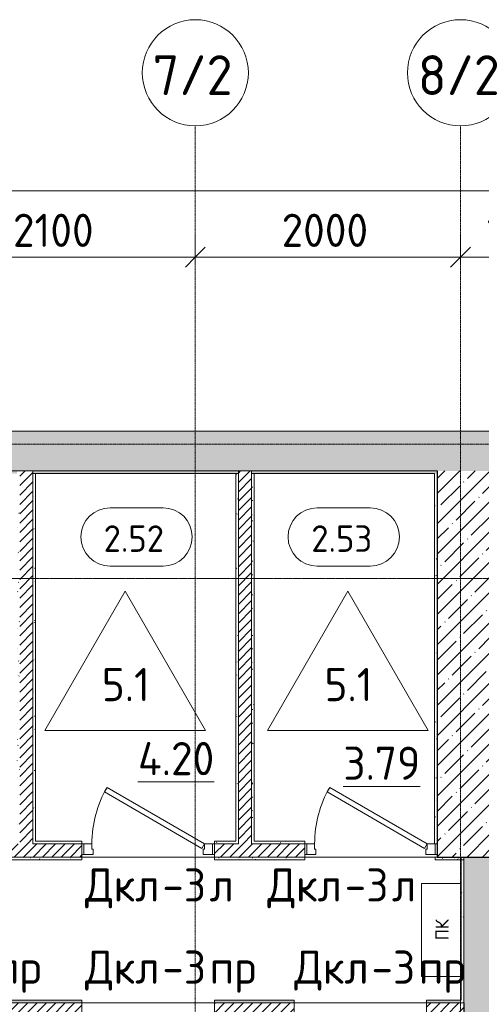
# Model space of a CAD drawing. Header units: millimetres. Extents: x 25887 to 100685, y -10965 to 131188.
# Tile 43 of 49: x 55700 to 59183, y 122290 to 129710. Entities that reach past the tile are written whole.
import ezdxf

# ---------------------------------------------------------------- set-up
doc = ezdxf.new("R2010")
doc.units = ezdxf.units.MM
doc.linetypes.add('3_ Штрих_ 1 х 1 мм', pattern=[2, 1, -1])
doc.linetypes.add('4_ Штрихпунктир_ 10 х 2 мм', pattern=[14, 10, -2, 0, -2])
for name, color, linetype, lineweight in [('A-ANNO-DIMS', 7, 'Continuous', 5), ('A-ANNO-DIMS-100', 7, 'Continuous', 5), ('A-ANNO-NOTE', 7, 'Continuous', 5), ('A-AREA-IDEN', 7, 'Continuous', 5), ('A-DETL-GENF', 7, 'Continuous', 13), ('A-DOOR', 7, 'Continuous', 13), ('A-DOOR-FRAM', 7, 'Continuous', 13), ('A-DOOR-IDEN', 7, 'Continuous', 5), ('A-FLOR', 7, 'Continuous', 13), ('A-FLOR-IDEN', 7, 'Continuous', 5), ('A-WALL', 7, 'Continuous', 13), ('A-WALL-PATT', 7, 'Continuous', 13), ('I-WALL', 7, 'Continuous', 13), ('M-EQPM', 7, 'Continuous', 13), ('S-COLS', 7, 'Continuous', 25), ('S-GRID', 7, 'Continuous', 5), ('S-GRID-IDEN', 7, 'Continuous', 5)]:
    doc.layers.add(name, color=color, linetype=linetype, lineweight=lineweight)
doc.styles.add('GOST Common', font='GOST_Common.ttf', dxfattribs={"height": 100})
doc.styles.add('GOST Common_1', font='GOST_Common.ttf', dxfattribs={"height": 300})
doc.styles.add('GOST Common_2', font='GOST_Common.ttf', dxfattribs={"height": 200})
doc.styles.add('GOST Common_3', font='GOST_Common.ttf', dxfattribs={"height": 250})
doc.dimstyles.new('2_5_мм', dxfattribs={"dimscale": 304.8, "dimtxt": 251.428749, "dimasz": 0.492126, "dimexe": 0.492126, "dimexo": 0.492126, "dimgap": 0, "dimtad": 1, "dimdec": 5, "dimrnd": 1e-05, "dimdsep": 46, "dimtxsty": 'GOST Common_3', "dimblk1": 'OBLIQUE', "dimblk2": 'OBLIQUE', "dimsah": 1, "dimcen": 0.09, "dimdle": 0.492126, "dimadec": 5, "dimazin": 2, "dimtfac": 1, "dimtdec": 4, "dimtix": 1, "dimtmove": 0, "dimatfit": 3, "dimfxl": 1, "dimtvp": 1, "dimtolj": 1, "dimtzin": 0, "dimarcsym": 2})
doc.dimstyles.new('2_5_мм_1', dxfattribs={"dimscale": 304.8, "dimtxt": 251.428749, "dimasz": 0.492126, "dimexe": 0.492126, "dimexo": 0.492126, "dimgap": 0, "dimtad": 1, "dimdec": 5, "dimrnd": 1e-05, "dimdsep": 46, "dimtxsty": 'GOST Common_3', "dimblk1": 'OBLIQUE', "dimblk2": 'OBLIQUE', "dimsah": 1, "dimcen": 0.09, "dimdle": 0.492126, "dimadec": 5, "dimazin": 2, "dimtfac": 1, "dimtdec": 4, "dimtix": 1, "dimtmove": 1, "dimatfit": 3, "dimfxl": 1, "dimtvp": 1, "dimtolj": 1, "dimtzin": 0, "dimarcsym": 2})
pattern_1 = [(0, (0, 0), (203.2, 50.8), [3.353, -149.047, 3.353, -149.047, -812.8]), (0, (0, 0), (203.2, 50.8), [-304.8, 3.353, -301.447, 3.353, -149.047, -355.6]), (0, (0, 0), (203.2, 50.8), [-762, 3.353, -98.247, 3.353, -250.647]), (120, (76.2, 25.4), (-145.59409, 150.576362), [3.353, -149.047, 3.353, -149.047, -812.8]), (120, (76.2, 25.4), (-145.59409, 150.576362), [-304.8, 3.353, -301.447, 3.353, -149.047, -355.6]), (120, (76.2, 25.4), (-145.59409, 150.576362), [-762, 3.353, -98.247, 3.353, -250.647]), (240, (101.6, 127), (-57.60591, -201.376362), [3.353, -149.047, 3.353, -149.047, -812.8]), (240, (101.6, 127), (-57.60591, -201.376362), [-304.8, 3.353, -301.447, 3.353, -149.047, -355.6]), (240, (101.6, 127), (-57.60591, -201.376362), [-762, 3.353, -98.247, 3.353, -250.647])]
pattern_2 = [(45, (0, 0), (-35.355339, 35.355339), [])]
pattern_3 = [(45, (0, 0), (-114.04925, 114.04925), []), (45, (114.05, 0), (-114.04925, 114.04925), [201.612, -40.322, 3.353, -36.97])]

# ---------------------------------------------------------------- blocks, each defined once
blk = doc.blocks.new('Наметкина 10_РД_АР_П_Отделка_R21_rvt-1--02_Подвал_МП_часть Б')
at = {"layer": 'A-WALL-PATT', "lineweight": 5}
h = blk.add_hatch(dxfattribs=at)
h.set_pattern_fill('FP_25', color=256, style=0, pattern_type=2)
h.set_pattern_definition(pattern_1)
h.paths.add_polyline_path([(58850, 126290), (58850, 126310), (57450, 126310), (57450, 126290), (58830, 126290)])
h.paths.add_polyline_path([(52770, 126290), (54030, 126290), (54030, 126310), (52750, 126310), (52750, 126290)])
h.paths.add_polyline_path([(57350, 126290), (57350, 126310), (55800, 126310), (55800, 126290), (56019.5, 126290)])
h.paths.add_polyline_path([(54170, 126290), (55680, 126290), (55680, 126310), (54170, 126310)])
h = blk.add_hatch(dxfattribs=at)
h.set_pattern_fill('FP_25', color=256, style=0, pattern_type=2)
h.set_pattern_definition(pattern_1)
h.paths.add_polyline_path([(55700, 123500), (55700, 126290), (55680, 126290), (55680, 123500)])
h = blk.add_hatch(dxfattribs=at)
h.set_pattern_fill('FP_25', color=256, style=0, pattern_type=2)
h.set_pattern_definition(pattern_1)
h.paths.add_polyline_path([(55820, 123500), (55820, 126290), (55800, 126290), (55800, 123500)])
h = blk.add_hatch(dxfattribs=at)
h.set_pattern_fill('FP_25', color=256, style=0, pattern_type=2)
h.set_pattern_definition(pattern_1)
h.paths.add_polyline_path([(57350, 123500), (57350, 126290), (57330, 126290), (57330, 123500)])
h = blk.add_hatch(dxfattribs=at)
h.set_pattern_fill('FP_25', color=256, style=0, pattern_type=2)
h.set_pattern_definition(pattern_1)
h.paths.add_polyline_path([(57470, 123500), (57470, 126290), (57450, 126290), (57450, 123500)])
h = blk.add_hatch(dxfattribs=at)
h.set_pattern_fill('FP_25', color=256, style=0, pattern_type=2)
h.set_pattern_definition(pattern_1)
h.paths.add_polyline_path([(58850, 123500), (58850, 126290), (58830, 126290), (58830, 123500), (58835, 123500)])
h = blk.add_hatch(dxfattribs=at)
h.set_pattern_fill('FP_25', color=256, style=0, pattern_type=2)
h.set_pattern_definition(pattern_1)
h.paths.add_polyline_path([(57170, 123500), (57330, 123500), (57330, 123520), (57170, 123520)])
h.paths.add_polyline_path([(56019.5, 123500), (56170, 123500), (56170, 123520), (55820, 123520), (55820, 123500)])
h = blk.add_hatch(dxfattribs=at)
h.set_pattern_fill('FP_25', color=256, style=0, pattern_type=2)
h.set_pattern_definition(pattern_1)
h.paths.add_polyline_path([(57850, 123500), (57850, 123520), (57470, 123520), (57470, 123500)])
h = blk.add_hatch(dxfattribs=at)
h.set_pattern_fill('FP_25', color=256, style=0, pattern_type=2)
h.set_pattern_definition(pattern_1)
h.paths.add_polyline_path([(56019.5, 123380), (56170, 123380), (56170, 123400), (55600, 123400), (55600, 123380)])
h.paths.add_polyline_path([(57850, 123380), (57850, 123400), (57170, 123400), (57170, 123380)])
h.paths.add_polyline_path([(54107.1, 123380), (54600, 123380), (54600, 123400), (53750, 123400), (53750, 123380)])
h = blk.add_hatch(dxfattribs=at)
h.set_pattern_fill('FP_25', color=256, style=0, pattern_type=2)
h.set_pattern_definition(pattern_1)
h.paths.add_polyline_path([(59050, 123380), (59050, 123400), (58835, 123400), (58835, 123380)])
h = blk.add_hatch(dxfattribs=at)
h.set_pattern_fill('FP_25', color=256, style=0, pattern_type=2)
h.set_pattern_definition(pattern_1)
h.paths.add_polyline_path([(59050, 122300), (59050, 123400), (59030, 123400), (59030, 122300)])
h = blk.add_hatch(dxfattribs=at)
h.set_pattern_fill('FP_25', color=256, style=0, pattern_type=2)
h.set_pattern_definition(pattern_1)
h.paths.add_polyline_path([(55600, 122300), (56170, 122300), (56170, 122320), (55600, 122320)])
h.paths.add_polyline_path([(59030, 122300), (59030, 122320), (58770, 122320), (58770, 122300)])
h.paths.add_polyline_path([(54600, 122300), (54600, 122320), (53780, 122320), (53780, 122300), (54107.1, 122300)])
h.paths.add_polyline_path([(57770, 122300), (57770, 122320), (57170, 122320), (57170, 122300)])
h.paths.add_polyline_path([(50150, 122300), (50150, 122320), (49880, 122320), (49880, 122300), (49900, 122300)])
h.paths.add_polyline_path([(51150, 122300), (52780, 122300), (52780, 122320), (51150, 122320)])
at = {"layer": 'A-WALL'}
for p, q in [((57350, 126310), (55800, 126310)), ((55800, 126310), (55800, 126290)), ((55800, 126290), (57350, 126290)), ((55800, 126290), (55800, 123500)), ((55820, 126290), (55800, 126290)), ((55820, 123520), (55820, 126290)), ((57350, 126290), (57330, 126290)), ((57330, 126290), (57330, 123520)), ((57350, 126290), (57350, 126310)), ((57350, 123500), (57350, 126290)), ((58850, 126310), (57450, 126310)), ((57450, 126310), (57450, 126290)), ((57450, 126290), (58830, 126290)), ((57450, 126290), (57450, 123500)), ((57470, 126290), (57450, 126290)), ((57470, 123520), (57470, 126290)), ((58830, 126290), (58830, 123500)), ((58850, 126290), (58850, 126310)), ((58850, 123500), (58850, 126290)), ((55800, 123500), (55820, 123500)), ((56170, 123520), (55820, 123520)), ((55820, 123500), (56170, 123500)), ((56170, 123500), (56170, 123520)), ((57330, 123520), (57170, 123520)), ((57170, 123520), (57170, 123500)), ((57170, 123500), (57330, 123500)), ((57330, 123500), (57350, 123500)), ((57450, 123500), (57470, 123500)), ((57850, 123520), (57470, 123520)), ((57470, 123500), (57850, 123500)), ((57850, 123500), (57850, 123520)), ((58835, 123500), (58850, 123500)), ((56170, 123400), (55600, 123400)), ((56170, 123380), (56170, 123400)), ((57850, 123400), (57170, 123400)), ((57170, 123400), (57170, 123380)), ((57850, 123380), (57850, 123400)), ((59050, 123400), (58835, 123400)), ((58835, 123400), (58835, 123380)), ((59050, 123400), (59030, 123400)), ((59030, 123400), (59030, 122320)), ((59050, 123380), (59050, 123400)), ((59050, 122300), (59050, 123400)), ((55600, 123380), (56170, 123380)), ((57170, 123380), (57850, 123380)), ((58835, 123380), (59050, 123380)), ((56170, 122320), (55600, 122320)), ((55600, 122300), (56170, 122300)), ((56170, 122300), (56170, 122320)), ((57770, 122320), (57170, 122320)), ((57170, 122320), (57170, 122300)), ((57170, 122300), (57770, 122300)), ((57770, 122300), (57770, 122320)), ((59030, 122320), (58770, 122320)), ((58770, 122320), (58770, 122300)), ((58770, 122300), (59030, 122300)), ((59030, 122300), (59050, 122300))]:
    blk.add_line(p, q, dxfattribs=at)
blk = doc.blocks.new('АР_Дверь однопольная - 1000х2100h_850__Кладовая-4711580--02_Подвал_МП_часть Б')
at = {"layer": 'A-DOOR'}
for p, q in [((-311.1, 475), (-331.1, 440.4)), ((425, 50), (-311.1, 475)), ((-331.1, 440.4), (405, 15.4)), ((405, 15.4), (425, 50))]:
    blk.add_line(p, q, dxfattribs=at)
at = {"layer": 'A-DOOR', "lineweight": 5}
blk.add_arc((425, 50), 850, 150, 180, dxfattribs=at)
at = {"layer": 'A-DOOR-FRAM'}
for p, q in [((-485, 50), (-500, 50)), ((-425, 50), (-485, 50)), ((-485, 50), (-485, -30)), ((-425, 10), (-425, 50)), ((-415, 10), (-425, 10)), ((-415, -30), (-415, 10)), ((425, 10), (415, 10)), ((415, 10), (415, -30)), ((485, 50), (425, 50)), ((425, 50), (425, 10)), ((485, -30), (485, 50)), ((485, 50), (500, 50)), ((-485, -30), (-500, -30)), ((-485, -30), (-415, -30)), ((415, -30), (485, -30)), ((485, -30), (500, -30))]:
    blk.add_line(p, q, dxfattribs=at)
blk = doc.blocks.new('АР_Дверь однопольная - 1000х2100h_850__Кладовая-4711884--02_Подвал_МП_часть Б')
at = {"layer": 'A-DOOR'}
for p, q in [((-311.1, 475), (-331.1, 440.4)), ((425, 50), (-311.1, 475)), ((-331.1, 440.4), (405, 15.4)), ((405, 15.4), (425, 50))]:
    blk.add_line(p, q, dxfattribs=at)
at = {"layer": 'A-DOOR', "lineweight": 5}
blk.add_arc((425, 50), 850, 150, 180, dxfattribs=at)
at = {"layer": 'A-DOOR-FRAM'}
for p, q in [((-485, 50), (-500, 50)), ((-425, 50), (-485, 50)), ((-485, 50), (-485, -30)), ((-425, 10), (-425, 50)), ((-415, 10), (-425, 10)), ((-415, -30), (-415, 10)), ((425, 10), (415, 10)), ((415, 10), (415, -30)), ((485, 50), (425, 50)), ((425, 50), (425, 10)), ((485, -30), (485, 50)), ((485, 50), (500, 50)), ((-485, -30), (-500, -30)), ((-485, -30), (-415, -30)), ((415, -30), (485, -30)), ((485, -30), (500, -30))]:
    blk.add_line(p, q, dxfattribs=at)
blk = doc.blocks.new('АР_Канал вертикальный прямоугольный - ПК-3252217--02_Подвал_МП_часть Б')
at = {"layer": 'A-DETL-GENF', "linetype": '3_ Штрих_ 1 х 1 мм'}
for p, q in [((350, 150), (-350, 150)), ((-350, 150), (-350, -150)), ((350, -150), (350, 150))]:
    blk.add_line(p, q, dxfattribs=at)
at = {"layer": 'M-EQPM'}
for p, q in [((-350, -150), (-350, 150)), ((-350, 150), (350, 150)), ((350, 150), (350, -150))]:
    blk.add_line(p, q, dxfattribs=at)
blk = doc.blocks.new('Ось сетки - 8_0 мм-31302--02_Подвал_МП_часть Б')
at = {"layer": 'S-GRID-IDEN'}
blk.add_circle((0, 0), 4, dxfattribs=at)
blk = doc.blocks.new('Марка помещения _Номер_ - 2 мм-68851--02_Подвал_МП_часть Б')
at = {"layer": 'A-AREA-IDEN'}
for p, q in [((-2.027, 2.21), (1.973, 2.21)), ((-2.027, -2.19), (1.973, -2.19))]:
    blk.add_line(p, q, dxfattribs=at)
for centre, start, end in [((-2.027, 0.01), 90, 270), ((1.973, 0.01), 270, 90)]:
    blk.add_arc(centre, 2.2, start, end, dxfattribs=at)
blk = doc.blocks.new('DIMBLOCK115--02_Подвал_МП_часть Б')
at = {"layer": 'A-ANNO-DIMS-100'}
for p, q in [((54925, 127877.2), (54925, 128071.1)), ((57025, 127877.2), (57025, 128071.1)), ((54925, 127921.1), (57025, 127921.1)), ((54925, 127921.1), (54925, 127877.2)), ((57025, 127921.1), (57025, 127877.2))]:
    blk.add_line(p, q, dxfattribs=at)
at = {"layer": 'A-ANNO-DIMS-100', "lineweight": 25}
for p, q in [((54925, 127921.1), (55000, 127996.1)), ((57025, 127921.1), (57100, 127996.1)), ((54925, 127921.1), (54850, 127846.1)), ((57025, 127921.1), (56950, 127846.1))]:
    blk.add_line(p, q, dxfattribs=at)
at = {"layer": 'A-ANNO-DIMS-100', "color": 0, "insert": (55649, 128247.8), "char_height": 250, "width": 782.412, "attachment_point": 1, "line_spacing_factor": 1.022761, "style": 'GOST Common_3'}
blk.add_mtext('2100', dxfattribs=at)
blk = doc.blocks.new('_Oblique')
at = {"color": 0, "linetype": 'ByBlock', "lineweight": -2}
blk.add_line((-0.5, -0.5), (0.5, 0.5), dxfattribs=at)
blk = doc.blocks.new('DIMBLOCK116--02_Подвал_МП_часть Б')
at = {"layer": 'A-ANNO-DIMS-100'}
for p, q in [((57025, 127877.2), (57025, 128071.1)), ((59025, 127877.2), (59025, 128071.1)), ((57025, 127921.1), (59025, 127921.1)), ((57025, 127921.1), (57025, 127877.2)), ((59025, 127921.1), (59025, 127877.2))]:
    blk.add_line(p, q, dxfattribs=at)
at = {"layer": 'A-ANNO-DIMS-100', "lineweight": 25}
for p, q in [((57025, 127921.1), (57100, 127996.1)), ((59025, 127921.1), (59100, 127996.1)), ((57025, 127921.1), (56950, 127846.1)), ((59025, 127921.1), (58950, 127846.1))]:
    blk.add_line(p, q, dxfattribs=at)
at = {"layer": 'A-ANNO-DIMS-100', "color": 0, "insert": (57675.6, 128247.8), "char_height": 250, "width": 838.664, "attachment_point": 1, "line_spacing_factor": 1.022761, "style": 'GOST Common_3'}
blk.add_mtext('2000', dxfattribs=at)
blk = doc.blocks.new('DIMBLOCK117--02_Подвал_МП_часть Б')
at = {"layer": 'A-ANNO-DIMS-100'}
for p, q in [((59025, 127877.2), (59025, 128071.1)), ((60075, 127877.2), (60075, 128071.1)), ((59025, 127921.1), (60075, 127921.1)), ((59025, 127921.1), (59025, 127877.2)), ((60075, 127921.1), (60075, 127877.2))]:
    blk.add_line(p, q, dxfattribs=at)
at = {"layer": 'A-ANNO-DIMS-100', "lineweight": 25}
for p, q in [((59025, 127921.1), (59100, 127996.1)), ((60075, 127921.1), (60150, 127996.1)), ((59025, 127921.1), (58950, 127846.1)), ((60075, 127921.1), (60000, 127846.1))]:
    blk.add_line(p, q, dxfattribs=at)
at = {"layer": 'A-ANNO-DIMS-100', "color": 0, "insert": (59224, 128247.8), "char_height": 250, "width": 782.412, "attachment_point": 1, "line_spacing_factor": 1.022761, "style": 'GOST Common_3'}
blk.add_mtext('1050', dxfattribs=at)
blk = doc.blocks.new('DIMBLOCK126--02_Подвал_МП_часть Б')
at = {"layer": 'A-ANNO-DIMS-100'}
for p, q in [((34000, 128377.2), (34000, 128571.1)), ((87000, 128377.2), (87000, 128571.1)), ((33850, 128421.1), (87150, 128421.1)), ((34000, 128421.1), (34000, 128377.2)), ((60180, 128421.1), (60500, 128421.1)), ((61153.7, 128421.1), (60180, 128421.1)), ((87000, 128421.1), (87000, 128377.2))]:
    blk.add_line(p, q, dxfattribs=at)
at = {"layer": 'A-ANNO-DIMS-100', "lineweight": 25}
for p, q in [((34000, 128421.1), (34075, 128496.1)), ((87000, 128421.1), (87075, 128496.1)), ((34000, 128421.1), (33925, 128346.1)), ((87000, 128421.1), (86925, 128346.1))]:
    blk.add_line(p, q, dxfattribs=at)
at = {"layer": 'A-ANNO-DIMS-100', "color": 0, "insert": (60280, 128747.8), "char_height": 250, "width": 1048.33, "attachment_point": 1, "line_spacing_factor": 1.022761, "style": 'GOST Common_3'}
blk.add_mtext('53000', dxfattribs=at)
blk = doc.blocks.new('Марка полов - Марка полов-4106608--02_Подвал_МП_часть Б')
at = {"layer": 'A-FLOR-IDEN'}
for p, q in [((0, 7), (-6.062, -3.5)), ((6.062, -3.5), (0, 7)), ((-6.062, -3.5), (6.062, -3.5))]:
    blk.add_line(p, q, dxfattribs=at)

msp = doc.modelspace()

# ---------------------------------------------------------------- hatches: boundary and pattern name
at = {"layer": 'A-WALL-PATT', "lineweight": 5}
h = msp.add_hatch(dxfattribs=at)
h.set_pattern_fill('FP_3', color=256, style=0, pattern_type=2)
h.set_pattern_definition(pattern_3)
h.paths.add_polyline_path([(56019.538182, 126310), (65200, 126310), (65200, 126610), (46400, 126610), (46400, 126310), (52194.65305, 126310)])
h = msp.add_hatch(dxfattribs=at)
h.set_pattern_fill('FP_2', color=256, style=0, pattern_type=2)
h.set_pattern_definition(pattern_2)
h.paths.add_polyline_path([(55800, 123500), (55800, 126310), (55700, 126310), (55700, 123500)])
h = msp.add_hatch(dxfattribs=at)
h.set_pattern_fill('FP_2', color=256, style=0, pattern_type=2)
h.set_pattern_definition(pattern_2)
h.paths.add_polyline_path([(57450, 123500), (57450, 126310), (57350, 126310), (57350, 123500)])
h = msp.add_hatch(dxfattribs=at)
h.set_pattern_fill('FP_2', color=256, style=0, pattern_type=2)
h.set_pattern_definition(pattern_2)
h.paths.add_polyline_path([(57170, 123400), (57850, 123400), (57850, 123500), (57170, 123500)])
h.paths.add_polyline_path([(54600, 123400), (54600, 123500), (53750, 123500), (53750, 123400), (54107.095616, 123400)])
h.paths.add_polyline_path([(56170, 123400), (56170, 123500), (55600, 123500), (55600, 123400), (56019.538182, 123400)])
h = msp.add_hatch(dxfattribs=at)
h.set_pattern_fill('FP_1', color=256, style=0, pattern_type=2)
h.set_pattern_definition([(135, (150.28, 188.64), (-282.8427, 3e-14), [5, -395]), (135, (174.9, 237.36), (-282.8427, 3e-14), [5, -395]), (135, (211.96, 236.53), (-282.8427, 3e-14), [5, -395]), (135, (114.96, 223.96), (-282.8427, 3e-14), [5, -395]), (135, (77.54, 223.96), (-282.8427, 3e-14), [5, -395]), (135, (57.44, 184.52), (-282.8427, 3e-14), [5, -395]), (135, (66.21, 142.9), (-282.8427, 3e-14), [5, -395]), (135, (107.33, 161), (-282.8427, 3e-14), [5, -395]), (135, (99.08, 130.94), (-282.8427, 3e-14), [5, -395]), (135, (22.6, 136.46), (-282.8427, 3e-14), [5, -395]), (135, (21.16, 168.08), (-282.8427, 3e-14), [5, -395]), (135, (46.13, 96.12), (-282.8427, 3e-14), [5, -395]), (135, (3.54, 74.6), (-282.8427, 3e-14), [5, -395]), (135, (40.3, 47.56), (-282.8427, 3e-14), [5, -395]), (135, (39.77, 18.47), (-282.8427, 3e-14), [5, -395]), (135, (76.94, 37.28), (-282.8427, 3e-14), [5, -395]), (135, (114.18, 62.4), (-282.8427, 3e-14), [5, -395]), (135, (139.87, 90.2), (-282.8427, 3e-14), [5, -395]), (135, (141.44, 15.82), (-282.8427, 3e-14), [5, -395]), (135, (188.69, 26.73), (-282.8427, 3e-14), [5, -395]), (135, (176.14, 51.36), (-282.8427, 3e-14), [5, -395]), (135, (177.03, 0), (-282.8427, 3e-14), [5, -395]), (135, (276.61, 8.22), (-282.8427, 3e-14), [5, -395]), (135, (271.19, 31.72), (-282.8427, 3e-14), [5, -395]), (135, (268.29, 119.65), (-282.8427, 3e-14), [5, -395]), (135, (237.92, 101.95), (-282.8427, 3e-14), [5, -395]), (135, (237.92, 158.27), (-282.8427, 3e-14), [5, -395]), (135, (260.4, 204.35), (-282.8427, 3e-14), [5, -395]), (135, (275.54, 235.4), (-282.8427, 3e-14), [5, -395]), (135, (117.62, 268.96), (-282.8427, 3e-14), [5, -395]), (135, (203.62, 273.83), (-282.8427, 3e-14), [5, -395]), (135, (47.24, 279.3), (-282.8427, 3e-14), [5, -395]), (135, (23.2, 266.16), (-282.8427, 3e-14), [5, -395]), (135, (42.78, 232.52), (-282.8427, 3e-14), [5, -395]), (135, (177.76, 90.57), (-282.8427, 3e-14), [5, -395]), (135, (181.12, 121.8), (-282.8427, 3e-14), [5, -395]), (135, (206.73, 172.06), (-282.8427, 3e-14), [5, -395]), (135, (143.14, 136.62), (-282.8427, 3e-14), [5, -395]), (135, (211.51, 131.86), (-282.8427, 3e-14), [5, -395]), (135, (81.47, 95.1), (-282.8427, 3e-14), [5, -395]), (135, (235.13, 60.46), (-282.8427, 3e-14), [5, -395]), (135, (242.24, 4.89), (-282.8427, 3e-14), [5, -395]), (45, (0, 106.07), (-282.8427, 0), []), (45, (106.07, 0), (-282.8427, 0), []), (45, (176.78, 0), (-282.8427, 0), []), (45, (0, 176.78), (-282.8427, 0), [])])
h.paths.add_polyline_path([(59050, 119050), (59250, 119050), (59250, 123400), (59050, 123400), (59050, 119189.750347)])
h = msp.add_hatch(dxfattribs=at)
h.set_pattern_fill('FP_2', color=256, style=0, pattern_type=2)
h.set_pattern_definition(pattern_2)
h.paths.add_polyline_path([(58770, 122200), (59050, 122200), (59050, 122300), (58770, 122300)])
h.paths.add_polyline_path([(57670, 122200), (57770, 122200), (57770, 122300), (57170, 122300), (57170, 122200)])
h.paths.add_polyline_path([(53930, 122200), (54600, 122200), (54600, 122300), (53780, 122300), (53780, 122200), (53830, 122200)])
h.paths.add_polyline_path([(56170, 122200), (56170, 122300), (55600, 122300), (55600, 122200), (56019.538182, 122200)])
h.paths.add_polyline_path([(52350, 122200), (52780, 122200), (52780, 122300), (51150, 122300), (51150, 122200), (52250, 122200)])
h.paths.add_polyline_path([(50000, 122200), (50150, 122200), (50150, 122300), (49900, 122300), (49900, 122200)])
at = {"layer": 'S-COLS', "lineweight": 5}
h = msp.add_hatch(dxfattribs=at)
h.set_pattern_fill('FP_3', color=256, style=0, pattern_type=2)
h.set_pattern_definition(pattern_3)
h.paths.add_polyline_path([(59250, 123400), (59250, 126310), (58850, 126310), (58850, 123400)])

# ---------------------------------------------------------------- linework, layer by layer
at = {"layer": 'A-FLOR'}
for p, q in [((57170, 123400), (56170, 123400)), ((58835, 123400), (57850, 123400)), ((56170, 122300), (57170, 122300)), ((57770, 122300), (58770, 122300))]:
    msp.add_line(p, q, dxfattribs=at)
at = {"layer": 'A-WALL'}
for p, q in [((67200, 126610), (45400, 126610)), ((52750, 126310), (58850, 126310))]:
    msp.add_line(p, q, dxfattribs=at)
at = {"layer": 'A-WALL', "lineweight": 25}
msp.add_line((59050, 122300), (59050, 122200), dxfattribs=at)
at = {"layer": 'I-WALL'}
for p, q in [((55800, 123500), (55800, 126310)), ((57350, 126310), (57350, 123500)), ((57450, 123500), (57450, 126310)), ((56170, 123500), (55800, 123500)), ((56170, 123400), (56170, 123500)), ((57350, 123500), (57170, 123500)), ((57170, 123500), (57170, 123400)), ((57850, 123500), (57450, 123500)), ((57850, 123400), (57850, 123500)), ((55600, 123400), (56170, 123400)), ((57170, 123400), (57850, 123400)), ((59050, 123400), (59050, 122300)), ((59250, 123400), (59050, 123400)), ((56170, 122300), (55600, 122300)), ((56170, 122200), (56170, 122300)), ((57770, 122300), (57170, 122300)), ((57170, 122300), (57170, 122200)), ((57770, 119550), (57770, 122300)), ((59050, 122300), (58770, 122300)), ((58770, 122300), (58770, 122200))]:
    msp.add_line(p, q, dxfattribs=at)
at = {"layer": 'S-COLS'}
for p, q in [((58850, 126310), (58850, 123400)), ((58850, 123400), (59250, 123400))]:
    msp.add_line(p, q, dxfattribs=at)
at = {"layer": 'S-GRID', "linetype": '4_ Штрихпунктир_ 10 х 2 мм'}
for p, q in [((57025, 80104.964717), (57025, 128910)), ((59025, 80104.964717), (59025, 128910)), ((91551.922019, 126510), (27912.537886, 126510)), ((91551.922019, 126510), (27912.537886, 126510)), ((65663.030763, 125500), (27912.537886, 125500)), ((91551.922019, 125500), (28288.23047, 125500))]:
    msp.add_line(p, q, dxfattribs=at)

# ---------------------------------------------------------------- block references
at = {"lineweight": 5}
msp.add_blockref('Наметкина 10_РД_АР_П_Отделка_R21_rvt-1--02_Подвал_МП_часть Б', (0, 0), dxfattribs=at)
at = {"layer": 'A-AREA-IDEN', "xscale": 99.99999999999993, "yscale": 99.99999999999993, "zscale": 99.99999999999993}
for p in [(56584.364736, 125810.845155), (58147.248698, 125810.845155)]:
    msp.add_blockref('Марка помещения _Номер_ - 2 мм-68851--02_Подвал_МП_часть Б', p, dxfattribs=at)
at = {"layer": 'A-DOOR'}
for name, p in [('АР_Дверь однопольная - 1000х2100h_850__Кладовая-4711580--02_Подвал_МП_часть Б', (56670, 123450)), ('АР_Дверь однопольная - 1000х2100h_850__Кладовая-4711884--02_Подвал_МП_часть Б', (58350, 123450))]:
    msp.add_blockref(name, p, dxfattribs=at)
at = {"layer": 'A-FLOR-IDEN', "xscale": 99.99999999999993, "yscale": 99.99999999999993, "zscale": 99.99999999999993}
for p in [(56495.834219, 124702.315595), (58175.707357, 124702.315595)]:
    msp.add_blockref('Марка полов - Марка полов-4106608--02_Подвал_МП_часть Б', p, dxfattribs=at)
at = {"layer": 'M-EQPM', "rotation": 90}
msp.add_blockref('АР_Канал вертикальный прямоугольный - ПК-3252217--02_Подвал_МП_часть Б', (58880, 122850), dxfattribs=at)
at = {"layer": 'S-GRID-IDEN', "xscale": 99.99999999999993, "yscale": 99.99999999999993, "zscale": 99.99999999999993}
for p in [(57025, 129310), (59025, 129310)]:
    msp.add_blockref('Ось сетки - 8_0 мм-31302--02_Подвал_МП_часть Б', p, dxfattribs=at)

# ---------------------------------------------------------------- texts
at = {"layer": 'A-ANNO-NOTE', "insert": (58836.390264, 122772.406744), "char_height": 100, "width": 192.405, "attachment_point": 1, "rotation": 90, "style": 'GOST Common'}
msp.add_mtext('ПК', dxfattribs=at)
at = {"layer": 'A-AREA-IDEN', "attachment_point": 1}
for s, insert, char_height, width, style in [('2.52', (56333.350539, 125899.588337), 200, 601.265625, 'GOST Common_2'), ('2.53', (57899.734502, 125899.588337), 200, 593.24875, 'GOST Common_2'), ('\\L4.20', (56592.231951, 124266.640282), 250, 761.603125, 'GOST Common_3'), ('\\L3.79', (58141.466558, 124231.962429), 250, 737.5525, 'GOST Common_3')]:
    msp.add_mtext(s, dxfattribs=dict(at, insert=insert, char_height=char_height, width=width, style=style))
at = {"layer": 'A-DOOR-IDEN', "char_height": 250, "attachment_point": 1, "style": 'GOST Common_3'}
for s, insert, width in [('Дкл', (56193.598616, 123314.482561), 705.485), ('-3', (56775.68195, 123314.482561), 432.91125), ('\\fGOST Common|b0|i0|c204|p34|;л', (57132.86945, 123314.482561), 216.455625), ('Дкл', (57569.489575, 123314.482561), 705.485), ('-3', (58151.572908, 123314.482561), 432.91125), ('\\fGOST Common|b0|i0|c204|p34|;л', (58508.760408, 123314.482561), 216.455625), ('Дкл', (56193.598616, 122694.930386), 705.485), ('-3', (56775.68195, 122694.930386), 432.91125), ('Дкл', (57771.6458, 122694.930386), 705.485), ('-3', (58353.729133, 122694.930386), 432.91125), ('пр', (55512.99353, 122694.930386), 432.91125), ('пр', (57132.86945, 122694.930386), 432.91125), ('пр', (58710.916633, 122694.930386), 432.91125)]:
    msp.add_mtext(s, dxfattribs=dict(at, insert=insert, width=width))
at = {"layer": 'A-FLOR-IDEN', "char_height": 250, "width": 456.961875, "attachment_point": 1, "style": 'GOST Common_3'}
for insert in [(56319.457936, 124824.377268), (57999.331074, 124824.377268)]:
    msp.add_mtext('5.1', dxfattribs=dict(at, insert=insert))
at = {"layer": 'S-GRID-IDEN', "char_height": 300, "width": 769.62, "attachment_point": 1, "style": 'GOST Common_1'}
for s, insert in [('7/2', (56703.87793, 129442.087149)), ('8/2', (58703.87793, 129442.087149))]:
    msp.add_mtext(s, dxfattribs=dict(at, insert=insert))

# ---------------------------------------------------------------- dimensions: what is measured, and where the dimension line sits
at = {"layer": 'A-ANNO-DIMS'}
dim = msp.add_linear_dim(base=(86999.9999999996, 128421.1043726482), p1=(33999.9999999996, 128527.1703898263), p2=(86999.9999999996, 128527.1703898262), dimstyle='2_5_мм_1', override={"dimpost": '<>', "dimfxl": 53000}, dxfattribs=at)
dim.commit()
dim.dimension.update_dxf_attribs({"geometry": 'DIMBLOCK126--02_Подвал_МП_часть Б', "text_midpoint": (60804.2087788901, 128581.1447819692), "dimtype": 160})
for base, p1, p2, override, picture, middle in [((57025, 127921.104373), (54925, 128027.17039), (57025, 128027.17039), {"dimpost": '<>', "dimfxl": 2100}, 'DIMBLOCK115--02_Подвал_МП_часть Б', (55975, 128046.104373)), ((59025, 127921.104373), (57025, 128027.17039), (59025, 128027.17039), {"dimpost": '<>', "dimfxl": 2000}, 'DIMBLOCK116--02_Подвал_МП_часть Б', (58025, 128046.104373)), ((60075, 127921.104373), (59025, 128027.17039), (60075, 128027.17039), {"dimpost": '<>', "dimfxl": 1050}, 'DIMBLOCK117--02_Подвал_МП_часть Б', (59550, 128046.104373))]:
    dim = msp.add_linear_dim(base=base, p1=p1, p2=p2, dimstyle='2_5_мм', override=override, dxfattribs=at)
    dim.commit()
    dim.dimension.update_dxf_attribs({"geometry": picture, "text_midpoint": middle})

doc.saveas('drawing.dxf')
